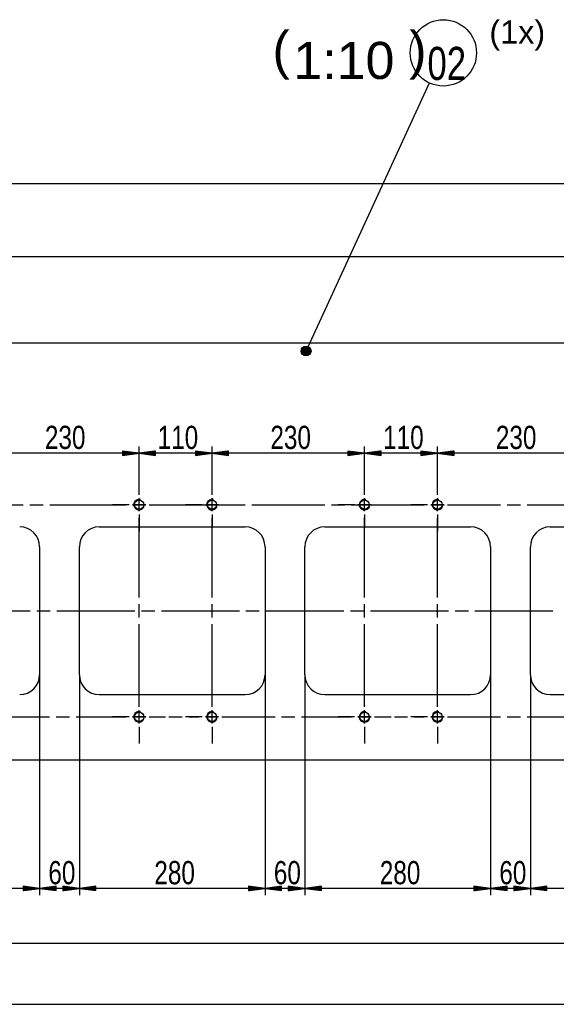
# Model space of a CAD drawing. Header units: millimetres. Extents: x 0 to 1189, y 0 to 841.
# Tile 9 of 15: x 940 to 1021, y 356 to 504. Entities that reach past the tile are written whole.
import ezdxf

# ---------------------------------------------------------------- set-up
doc = ezdxf.new("R2010")
doc.units = ezdxf.units.MM
doc.layers.add('200', color=7, linetype='Continuous')
doc.layers.add('Default', color=7, linetype='Continuous')
doc.styles.add('SEACAD_Arial', font='arial.ttf', dxfattribs={"width": 0.75})

msp = doc.modelspace()

# ---------------------------------------------------------------- linework, layer by layer
at = {"layer": '200', "color": 7, "linetype": 'Continuous'}
for p, q in [((983.124573, 454.042084), (1001.735352, 494.466095)), ((1080.843994, 479.259277), (708.843933, 479.259277)), ((1093.843872, 468.270996), (699.026367, 468.270996)), ((708.843933, 455.271027), (1079.601318, 455.271027)), ((957.943909, 434.871033), (957.943909, 439.635162)), ((957.943909, 434.871033), (957.943909, 439.635162)), ((968.94397, 434.871033), (968.94397, 439.635162)), ((968.94397, 434.871033), (968.94397, 439.635162)), ((991.94397, 434.871033), (991.94397, 439.635162)), ((991.94397, 434.871033), (991.94397, 439.635162)), ((1002.943909, 434.871033), (1002.943909, 439.635162)), ((1002.943909, 434.871033), (1002.943909, 439.635162)), ((957.943909, 438.635162), (934.943909, 438.635162)), ((957.943909, 438.635162), (955.443909, 438.964264)), ((955.443909, 438.964264), (955.443909, 438.306)), ((955.443909, 438.939911), (955.628723, 438.939911)), ((955.443909, 438.939911), (955.628723, 438.939911)), ((955.443909, 438.88916), (956.014587, 438.88916)), ((955.443909, 438.838348), (956.400513, 438.838348)), ((955.443909, 438.787537), (956.786377, 438.787537)), ((955.443909, 438.736725), (957.17218, 438.736725)), ((955.443909, 438.685913), (957.558044, 438.685913)), ((955.443909, 438.306), (957.943909, 438.635162)), ((955.443909, 438.635162), (957.943909, 438.635162)), ((955.443909, 438.635162), (957.943909, 438.635162)), ((955.443909, 438.584351), (957.558044, 438.584351)), ((955.443909, 438.533539), (957.17218, 438.533539)), ((955.443909, 438.482727), (956.786377, 438.482727)), ((955.443909, 438.431915), (956.400513, 438.431915)), ((955.443909, 438.381165), (956.014587, 438.381165)), ((955.443909, 438.330353), (955.628723, 438.330353)), ((955.443909, 438.330353), (955.628723, 438.330353)), ((960.443909, 438.964264), (957.943909, 438.635162)), ((968.94397, 438.635162), (957.943909, 438.635162)), ((957.943909, 438.635162), (960.443909, 438.306)), ((960.443909, 438.635162), (957.943909, 438.635162)), ((960.443909, 438.635162), (957.943909, 438.635162)), ((960.443909, 438.685913), (958.329773, 438.685913)), ((960.443909, 438.584351), (958.329773, 438.584351)), ((960.443909, 438.736725), (958.715698, 438.736725)), ((960.443909, 438.533539), (958.715698, 438.533539)), ((960.443909, 438.787537), (959.101562, 438.787537)), ((960.443909, 438.482727), (959.101562, 438.482727)), ((960.443909, 438.838348), (959.487366, 438.838348)), ((960.443909, 438.431915), (959.487366, 438.431915)), ((960.443909, 438.88916), (959.87323, 438.88916)), ((960.443909, 438.381165), (959.87323, 438.381165)), ((960.443909, 438.939911), (960.259094, 438.939911)), ((960.443909, 438.939911), (960.259094, 438.939911)), ((960.443909, 438.330353), (960.259094, 438.330353)), ((960.443909, 438.330353), (960.259094, 438.330353)), ((960.443909, 438.306), (960.443909, 438.964264)), ((968.94397, 438.635162), (966.443909, 438.964264)), ((966.443909, 438.964264), (966.443909, 438.306)), ((966.443909, 438.939911), (966.628784, 438.939911)), ((966.443909, 438.939911), (966.628784, 438.939911)), ((966.443909, 438.88916), (967.014587, 438.88916)), ((966.443909, 438.838348), (967.400452, 438.838348)), ((966.443909, 438.787537), (967.786316, 438.787537)), ((966.443909, 438.736725), (968.172241, 438.736725)), ((966.443909, 438.685913), (968.558105, 438.685913)), ((966.443909, 438.306), (968.94397, 438.635162)), ((966.443909, 438.635162), (968.94397, 438.635162)), ((966.443909, 438.635162), (968.94397, 438.635162)), ((966.443909, 438.584351), (968.558105, 438.584351)), ((966.443909, 438.533539), (968.172241, 438.533539)), ((966.443909, 438.482727), (967.786316, 438.482727)), ((966.443909, 438.431915), (967.400452, 438.431915)), ((966.443909, 438.381165), (967.014587, 438.381165)), ((966.443909, 438.330353), (966.628784, 438.330353)), ((966.443909, 438.330353), (966.628784, 438.330353)), ((971.44397, 438.964264), (968.94397, 438.635162)), ((991.94397, 438.635162), (968.94397, 438.635162)), ((968.94397, 438.635162), (971.44397, 438.306)), ((971.44397, 438.635162), (968.94397, 438.635162)), ((971.44397, 438.635162), (968.94397, 438.635162)), ((971.44397, 438.685913), (969.329773, 438.685913)), ((971.44397, 438.584351), (969.329773, 438.584351)), ((971.44397, 438.736725), (969.715637, 438.736725)), ((971.44397, 438.533539), (969.715637, 438.533539)), ((971.44397, 438.787537), (970.101501, 438.787537)), ((971.44397, 438.482727), (970.101501, 438.482727)), ((971.44397, 438.838348), (970.487427, 438.838348)), ((971.44397, 438.431915), (970.487427, 438.431915)), ((971.44397, 438.88916), (970.873291, 438.88916)), ((971.44397, 438.381165), (970.873291, 438.381165)), ((971.44397, 438.939911), (971.259155, 438.939911)), ((971.44397, 438.939911), (971.259155, 438.939911)), ((971.44397, 438.330353), (971.259155, 438.330353)), ((971.44397, 438.330353), (971.259155, 438.330353)), ((971.44397, 438.306), (971.44397, 438.964264)), ((991.94397, 438.635162), (989.44397, 438.964264)), ((989.44397, 438.964264), (989.44397, 438.306)), ((989.44397, 438.939911), (989.628784, 438.939911)), ((989.44397, 438.939911), (989.628784, 438.939911)), ((989.44397, 438.88916), (990.014648, 438.88916)), ((989.44397, 438.838348), (990.400452, 438.838348)), ((989.44397, 438.787537), (990.786316, 438.787537)), ((989.44397, 438.736725), (991.17218, 438.736725)), ((989.44397, 438.685913), (991.558044, 438.685913)), ((989.44397, 438.306), (991.94397, 438.635162)), ((989.44397, 438.635162), (991.94397, 438.635162)), ((989.44397, 438.635162), (991.94397, 438.635162)), ((989.44397, 438.584351), (991.558044, 438.584351)), ((989.44397, 438.533539), (991.17218, 438.533539)), ((989.44397, 438.482727), (990.786316, 438.482727)), ((989.44397, 438.431915), (990.400452, 438.431915)), ((989.44397, 438.381165), (990.014648, 438.381165)), ((989.44397, 438.330353), (989.628784, 438.330353)), ((989.44397, 438.330353), (989.628784, 438.330353)), ((994.443909, 438.964264), (991.94397, 438.635162)), ((1002.943909, 438.635162), (991.94397, 438.635162)), ((991.94397, 438.635162), (994.443909, 438.306)), ((994.443909, 438.635162), (991.94397, 438.635162)), ((994.443909, 438.635162), (991.94397, 438.635162)), ((994.443909, 438.685913), (992.329834, 438.685913)), ((994.443909, 438.584351), (992.329834, 438.584351)), ((994.443909, 438.736725), (992.715637, 438.736725)), ((994.443909, 438.533539), (992.715637, 438.533539)), ((994.443909, 438.787537), (993.101501, 438.787537)), ((994.443909, 438.482727), (993.101501, 438.482727)), ((994.443909, 438.838348), (993.487366, 438.838348)), ((994.443909, 438.431915), (993.487366, 438.431915)), ((994.443909, 438.88916), (993.87323, 438.88916)), ((994.443909, 438.381165), (993.87323, 438.381165)), ((994.443909, 438.939911), (994.259155, 438.939911)), ((994.443909, 438.939911), (994.259155, 438.939911)), ((994.443909, 438.330353), (994.259155, 438.330353)), ((994.443909, 438.330353), (994.259155, 438.330353)), ((994.443909, 438.306), (994.443909, 438.964264)), ((1002.943909, 438.635162), (1000.443909, 438.964264)), ((1000.443909, 438.964264), (1000.443909, 438.306)), ((1000.443909, 438.939911), (1000.628723, 438.939911)), ((1000.443909, 438.939911), (1000.628723, 438.939911)), ((1000.443909, 438.88916), (1001.014587, 438.88916)), ((1000.443909, 438.838348), (1001.400513, 438.838348)), ((1000.443909, 438.787537), (1001.786377, 438.787537)), ((1000.443909, 438.736725), (1002.17218, 438.736725)), ((1000.443909, 438.685913), (1002.558044, 438.685913)), ((1000.443909, 438.306), (1002.943909, 438.635162)), ((1000.443909, 438.635162), (1002.943909, 438.635162)), ((1000.443909, 438.635162), (1002.943909, 438.635162)), ((1000.443909, 438.584351), (1002.558044, 438.584351)), ((1000.443909, 438.533539), (1002.17218, 438.533539)), ((1000.443909, 438.482727), (1001.786377, 438.482727)), ((1000.443909, 438.431915), (1001.400513, 438.431915)), ((1000.443909, 438.381165), (1001.014587, 438.381165)), ((1000.443909, 438.330353), (1000.628723, 438.330353)), ((1000.443909, 438.330353), (1000.628723, 438.330353)), ((1005.443909, 438.964264), (1002.943909, 438.635162)), ((1025.943848, 438.635162), (1002.943909, 438.635162)), ((1002.943909, 438.635162), (1005.443909, 438.306)), ((1005.443909, 438.635162), (1002.943909, 438.635162)), ((1005.443909, 438.635162), (1002.943909, 438.635162)), ((1005.443909, 438.685913), (1003.329773, 438.685913)), ((1005.443909, 438.584351), (1003.329773, 438.584351)), ((1005.443909, 438.736725), (1003.715698, 438.736725)), ((1005.443909, 438.533539), (1003.715698, 438.533539)), ((1005.443909, 438.787537), (1004.101562, 438.787537)), ((1005.443909, 438.482727), (1004.101562, 438.482727)), ((1005.443909, 438.838348), (1004.487366, 438.838348)), ((1005.443909, 438.431915), (1004.487366, 438.431915)), ((1005.443909, 438.88916), (1004.87323, 438.88916)), ((1005.443909, 438.381165), (1004.87323, 438.381165)), ((1005.443909, 438.939911), (1005.259094, 438.939911)), ((1005.443909, 438.939911), (1005.259094, 438.939911)), ((1005.443909, 438.330353), (1005.259094, 438.330353)), ((1005.443909, 438.330353), (1005.259094, 438.330353)), ((1005.443909, 438.306), (1005.443909, 438.964264)), ((957.943909, 432.871033), (957.943909, 434.871033)), ((957.943909, 432.871033), (957.943909, 434.871033)), ((957.943909, 432.371033), (957.943909, 434.371033)), ((968.94397, 432.871033), (968.94397, 434.871033)), ((968.94397, 432.371033), (968.94397, 434.371033)), ((991.94397, 432.871033), (991.94397, 434.871033)), ((991.94397, 432.371033), (991.94397, 434.371033)), ((1002.943909, 432.871033), (1002.943909, 434.871033)), ((1002.943909, 432.871033), (1002.943909, 434.871033)), ((1002.943909, 432.371033), (1002.943909, 434.371033)), ((929.03479, 430.871033), (940.48938, 430.871033)), ((941.48938, 430.871033), (943.48938, 430.871033)), ((944.48938, 430.871033), (955.943909, 430.871033)), ((955.943909, 430.871033), (953.943909, 430.871033)), ((956.443909, 430.871033), (954.443909, 430.871033)), ((956.94397, 430.871033), (958.94397, 430.871033)), ((958.94397, 430.871033), (956.94397, 430.871033)), ((957.443909, 430.871033), (958.443909, 430.871033)), ((957.943909, 429.871033), (957.943909, 431.871033)), ((957.943909, 429.871033), (957.943909, 431.871033)), ((957.943909, 430.371002), (957.943909, 431.371002)), ((959.443909, 430.871033), (961.44397, 430.871033)), ((959.943909, 430.871033), (970.943909, 430.871033)), ((959.943909, 430.871033), (961.943909, 430.871033)), ((966.94397, 430.871033), (964.94397, 430.871033)), ((967.44397, 430.871033), (965.44397, 430.871033)), ((969.943909, 430.871033), (967.943909, 430.871033)), ((968.443909, 430.871033), (969.44397, 430.871033)), ((968.94397, 429.871033), (968.94397, 431.871033)), ((968.94397, 430.371002), (968.94397, 431.371002)), ((970.443909, 430.871033), (972.443909, 430.871033)), ((970.943909, 430.871033), (972.943909, 430.871033)), ((971.943909, 430.871033), (973.943909, 430.871033)), ((974.943909, 430.871033), (985.94397, 430.871033)), ((986.943909, 430.871033), (988.943909, 430.871033)), ((989.94397, 430.871033), (987.94397, 430.871033)), ((990.443909, 430.871033), (988.443909, 430.871033)), ((989.94397, 430.871033), (1000.943909, 430.871033)), ((992.943909, 430.871033), (990.943909, 430.871033)), ((991.44397, 430.871033), (992.443909, 430.871033)), ((991.94397, 429.871033), (991.94397, 431.871033)), ((991.94397, 430.371002), (991.94397, 431.371002)), ((993.443909, 430.871033), (995.443909, 430.871033)), ((993.94397, 430.871033), (995.94397, 430.871033)), ((1000.943909, 430.871033), (998.943909, 430.871033)), ((1001.443909, 430.871033), (999.443909, 430.871033)), ((1001.94397, 430.871033), (1003.94397, 430.871033)), ((1003.94397, 430.871033), (1001.94397, 430.871033)), ((1002.44397, 430.871033), (1003.443909, 430.871033)), ((1002.943909, 429.871033), (1002.943909, 431.871033)), ((1002.943909, 429.871033), (1002.943909, 431.871033)), ((1002.943909, 430.371002), (1002.943909, 431.371002)), ((1004.44397, 430.871033), (1006.44397, 430.871033)), ((1004.943909, 430.871033), (1012.44397, 430.871033)), ((1004.943909, 430.871033), (1006.943909, 430.871033)), ((1013.443909, 430.871033), (1015.443909, 430.871033)), ((1016.44397, 430.871033), (1023.943909, 430.871033)), ((957.943909, 429.371002), (957.943909, 427.371002)), ((968.94397, 429.371002), (968.94397, 427.371002)), ((991.94397, 429.371002), (991.94397, 427.371002)), ((1002.943909, 429.371002), (1002.943909, 427.371002)), ((957.943909, 428.871033), (957.943909, 426.871033)), ((957.943909, 416.871033), (957.943909, 428.871033)), ((968.94397, 416.871033), (968.94397, 428.871033)), ((991.94397, 416.871033), (991.94397, 428.871033)), ((1002.943909, 428.871033), (1002.943909, 426.871033)), ((1002.943909, 416.871033), (1002.943909, 428.871033)), ((951.943909, 427.521027), (973.943909, 427.521027)), ((985.94397, 427.521027), (1007.94397, 427.521027)), ((1019.943909, 427.521027), (1041.94397, 427.521027)), ((942.94397, 424.521027), (942.94397, 405.221008)), ((948.94397, 405.221008), (948.94397, 424.521027)), ((976.943909, 424.521027), (976.943909, 405.221008)), ((982.943909, 405.221008), (982.943909, 424.521027)), ((1010.943909, 424.521027), (1010.943909, 405.221008)), ((1016.943909, 405.221008), (1016.943909, 424.521027)), ((957.943909, 413.871033), (957.943909, 415.871033)), ((968.94397, 413.871033), (968.94397, 415.871033)), ((991.94397, 413.871033), (991.94397, 415.871033)), ((1002.943909, 413.871033), (1002.943909, 415.871033)), ((929.77594, 414.871033), (941.539917, 414.871033)), ((942.539978, 414.871033), (944.539978, 414.871033)), ((945.539917, 414.871033), (957.303955, 414.871033)), ((958.303894, 414.871033), (960.303894, 414.871033)), ((961.303955, 414.871033), (973.067932, 414.871033)), ((974.067932, 414.871033), (976.067932, 414.871033)), ((977.067932, 414.871033), (988.83197, 414.871033)), ((989.831909, 414.871033), (991.831909, 414.871033)), ((992.83197, 414.871033), (1004.595886, 414.871033)), ((1005.595947, 414.871033), (1007.595947, 414.871033)), ((1008.595886, 414.871033), (1020.359924, 414.871033)), ((957.943909, 400.871002), (957.943909, 412.871033)), ((968.94397, 400.871002), (968.94397, 412.871033)), ((991.94397, 400.871002), (991.94397, 412.871033)), ((1002.943909, 400.871002), (1002.943909, 412.871033)), ((942.94397, 405.221008), (942.94397, 371.996979)), ((942.94397, 405.221008), (942.94397, 371.996979)), ((948.94397, 405.221008), (948.94397, 371.996979)), ((948.94397, 405.221008), (948.94397, 371.996979)), ((976.943909, 405.221008), (976.943909, 371.996979)), ((976.943909, 405.221008), (976.943909, 371.996979)), ((982.943909, 405.221008), (982.943909, 371.996979)), ((982.943909, 405.221008), (982.943909, 371.996979)), ((1010.943909, 405.221008), (1010.943909, 371.996979)), ((1010.943909, 405.221008), (1010.943909, 371.996979)), ((1016.943909, 405.221008), (1016.943909, 371.996979)), ((1016.943909, 405.221008), (1016.943909, 371.996979)), ((957.943909, 400.871002), (957.943909, 402.871002)), ((968.94397, 400.871002), (968.94397, 402.871002)), ((991.94397, 400.871002), (991.94397, 402.871002)), ((1002.943909, 400.871002), (1002.943909, 402.871002)), ((951.943909, 402.221039), (973.943909, 402.221039)), ((957.943909, 400.371033), (957.943909, 402.371033)), ((968.94397, 400.371033), (968.94397, 402.371033)), ((985.94397, 402.221039), (1007.94397, 402.221039)), ((991.94397, 400.371033), (991.94397, 402.371033)), ((1002.943909, 400.371033), (1002.943909, 402.371033)), ((1019.943909, 402.221039), (1041.94397, 402.221039)), ((957.943909, 397.871033), (957.943909, 399.871002)), ((957.943909, 397.871033), (957.943909, 399.871002)), ((968.94397, 397.871033), (968.94397, 399.871002)), ((968.94397, 397.871033), (968.94397, 399.871002)), ((991.94397, 397.871033), (991.94397, 399.871002)), ((991.94397, 397.871033), (991.94397, 399.871002)), ((1002.943909, 397.871033), (1002.943909, 399.871002)), ((1002.943909, 397.871033), (1002.943909, 399.871002)), ((936.943909, 398.871002), (944.44397, 398.871002)), ((945.443909, 398.871002), (947.443909, 398.871002)), ((948.44397, 398.871002), (955.943909, 398.871002)), ((955.943909, 398.871002), (953.943909, 398.871002)), ((956.443909, 398.871002), (954.443909, 398.871002)), ((956.94397, 398.871002), (958.94397, 398.871002)), ((958.94397, 398.871002), (956.94397, 398.871002)), ((957.443909, 398.871002), (958.443909, 398.871002)), ((957.943909, 398.371033), (957.943909, 399.371033)), ((959.443909, 398.871002), (961.44397, 398.871002)), ((959.943909, 398.871002), (961.44397, 398.871002)), ((959.943909, 398.871002), (961.943909, 398.871002)), ((962.443909, 398.871002), (964.443909, 398.871002)), ((966.94397, 398.871002), (964.94397, 398.871002)), ((967.44397, 398.871002), (965.44397, 398.871002)), ((965.44397, 398.871002), (966.94397, 398.871002)), ((967.943909, 398.871002), (969.943909, 398.871002)), ((969.943909, 398.871002), (967.943909, 398.871002)), ((968.443909, 398.871002), (969.44397, 398.871002)), ((968.94397, 398.371033), (968.94397, 399.371033)), ((970.443909, 398.871002), (972.443909, 398.871002)), ((970.943909, 398.871002), (978.443909, 398.871002)), ((970.943909, 398.871002), (972.943909, 398.871002)), ((979.44397, 398.871002), (981.44397, 398.871002)), ((982.443909, 398.871002), (989.94397, 398.871002)), ((989.94397, 398.871002), (987.94397, 398.871002)), ((990.443909, 398.871002), (988.443909, 398.871002)), ((990.943909, 398.871002), (992.943909, 398.871002)), ((992.943909, 398.871002), (990.943909, 398.871002)), ((991.44397, 398.871002), (992.443909, 398.871002)), ((991.94397, 398.371033), (991.94397, 399.371033)), ((993.443909, 398.871002), (995.443909, 398.871002)), ((993.94397, 398.871002), (995.443909, 398.871002)), ((993.94397, 398.871002), (995.94397, 398.871002)), ((996.443909, 398.871002), (998.443909, 398.871002)), ((1000.943909, 398.871002), (998.943909, 398.871002)), ((1001.443909, 398.871002), (999.443909, 398.871002)), ((999.443909, 398.871002), (1000.943909, 398.871002)), ((1001.94397, 398.871002), (1003.94397, 398.871002)), ((1003.94397, 398.871002), (1001.94397, 398.871002)), ((1002.44397, 398.871002), (1003.443909, 398.871002)), ((1002.943909, 398.371033), (1002.943909, 399.371033)), ((1004.44397, 398.871002), (1006.44397, 398.871002)), ((1004.943909, 398.871002), (1012.44397, 398.871002)), ((1004.943909, 398.871002), (1006.943909, 398.871002)), ((1013.443909, 398.871002), (1015.443909, 398.871002)), ((1016.44397, 398.871002), (1023.943909, 398.871002)), ((957.943909, 397.371033), (957.943909, 395.371033)), ((957.943909, 396.871033), (957.943909, 394.871033)), ((957.943909, 396.871033), (957.943909, 394.871033)), ((968.94397, 397.371033), (968.94397, 395.371033)), ((968.94397, 396.871033), (968.94397, 394.871033)), ((968.94397, 396.871033), (968.94397, 394.871033)), ((991.94397, 397.371033), (991.94397, 395.371033)), ((991.94397, 396.871033), (991.94397, 394.871033)), ((991.94397, 396.871033), (991.94397, 394.871033)), ((1002.943909, 397.371033), (1002.943909, 395.371033)), ((1002.943909, 396.871033), (1002.943909, 394.871033)), ((1002.943909, 396.871033), (1002.943909, 394.871033)), ((942.94397, 372.996979), (914.943909, 372.996979)), ((942.94397, 372.996979), (940.44397, 373.326111)), ((940.44397, 373.326111), (940.44397, 372.667877)), ((940.44397, 373.301788), (940.628784, 373.301788)), ((940.44397, 373.301788), (940.628784, 373.301788)), ((940.44397, 373.250977), (941.014648, 373.250977)), ((940.44397, 373.200165), (941.400513, 373.200165)), ((940.44397, 373.149414), (941.786316, 373.149414)), ((940.44397, 373.098602), (942.17218, 373.098602)), ((940.44397, 373.047791), (942.558044, 373.047791)), ((940.44397, 372.667877), (942.94397, 372.996979)), ((940.44397, 372.996979), (942.94397, 372.996979)), ((940.44397, 372.996979), (942.94397, 372.996979)), ((940.44397, 372.946167), (942.558044, 372.946167)), ((940.44397, 372.895416), (942.17218, 372.895416)), ((940.44397, 372.844604), (941.786316, 372.844604)), ((940.44397, 372.793793), (941.400513, 372.793793)), ((940.44397, 372.742981), (941.014648, 372.742981)), ((945.443909, 373.326111), (942.94397, 372.996979)), ((948.94397, 372.996979), (942.94397, 372.996979)), ((942.94397, 372.996979), (945.443909, 372.667877)), ((945.443909, 372.996979), (942.94397, 372.996979)), ((945.443909, 372.996979), (942.94397, 372.996979)), ((945.443909, 373.047791), (943.329834, 373.047791)), ((945.443909, 372.946167), (943.329834, 372.946167)), ((945.443909, 373.098602), (943.715637, 373.098602)), ((945.443909, 372.895416), (943.715637, 372.895416)), ((945.443909, 373.149414), (944.101501, 373.149414)), ((945.443909, 372.844604), (944.101501, 372.844604)), ((945.443909, 373.200165), (944.487366, 373.200165)), ((945.443909, 372.793793), (944.487366, 372.793793)), ((945.443909, 373.250977), (944.87323, 373.250977)), ((945.443909, 372.742981), (944.87323, 372.742981)), ((945.443909, 373.301788), (945.259155, 373.301788)), ((945.443909, 373.301788), (945.259155, 373.301788)), ((945.443909, 372.667877), (945.443909, 373.326111)), ((948.94397, 372.996979), (946.44397, 373.326111)), ((946.44397, 373.326111), (946.44397, 372.667877)), ((946.44397, 373.301788), (946.628784, 373.301788)), ((946.44397, 373.301788), (946.628784, 373.301788)), ((946.44397, 373.250977), (947.014648, 373.250977)), ((946.44397, 373.200165), (947.400452, 373.200165)), ((946.44397, 373.149414), (947.786316, 373.149414)), ((946.44397, 373.098602), (948.17218, 373.098602)), ((946.44397, 373.047791), (948.558044, 373.047791)), ((946.44397, 372.667877), (948.94397, 372.996979)), ((946.44397, 372.996979), (948.94397, 372.996979)), ((946.44397, 372.996979), (948.94397, 372.996979)), ((946.44397, 372.946167), (948.558044, 372.946167)), ((946.44397, 372.895416), (948.17218, 372.895416)), ((946.44397, 372.844604), (947.786316, 372.844604)), ((946.44397, 372.793793), (947.400452, 372.793793)), ((946.44397, 372.742981), (947.014648, 372.742981)), ((951.443909, 373.326111), (948.94397, 372.996979)), ((976.943909, 372.996979), (948.94397, 372.996979)), ((948.94397, 372.996979), (951.443909, 372.667877)), ((951.443909, 372.996979), (948.94397, 372.996979)), ((951.443909, 372.996979), (948.94397, 372.996979)), ((951.443909, 373.047791), (949.329834, 373.047791)), ((951.443909, 372.946167), (949.329834, 372.946167)), ((951.443909, 373.098602), (949.715637, 373.098602)), ((951.443909, 372.895416), (949.715637, 372.895416)), ((951.443909, 373.149414), (950.101501, 373.149414)), ((951.443909, 372.844604), (950.101501, 372.844604)), ((951.443909, 373.200165), (950.487366, 373.200165)), ((951.443909, 372.793793), (950.487366, 372.793793)), ((951.443909, 373.250977), (950.87323, 373.250977)), ((951.443909, 372.742981), (950.87323, 372.742981)), ((951.443909, 373.301788), (951.259155, 373.301788)), ((951.443909, 373.301788), (951.259155, 373.301788)), ((951.443909, 372.667877), (951.443909, 373.326111)), ((976.943909, 372.996979), (974.443909, 373.326111)), ((974.443909, 373.326111), (974.443909, 372.667877)), ((974.443909, 373.301788), (974.628723, 373.301788)), ((974.443909, 373.301788), (974.628723, 373.301788)), ((974.443909, 373.250977), (975.014587, 373.250977)), ((974.443909, 373.200165), (975.400452, 373.200165)), ((974.443909, 373.149414), (975.786316, 373.149414)), ((974.443909, 373.098602), (976.172241, 373.098602)), ((974.443909, 373.047791), (976.558105, 373.047791)), ((974.443909, 372.667877), (976.943909, 372.996979)), ((974.443909, 372.996979), (976.943909, 372.996979)), ((974.443909, 372.996979), (976.943909, 372.996979)), ((974.443909, 372.946167), (976.558105, 372.946167)), ((974.443909, 372.895416), (976.172241, 372.895416)), ((974.443909, 372.844604), (975.786316, 372.844604)), ((974.443909, 372.793793), (975.400452, 372.793793)), ((974.443909, 372.742981), (975.014587, 372.742981)), ((979.44397, 373.326111), (976.943909, 372.996979)), ((982.943909, 372.996979), (976.943909, 372.996979)), ((976.943909, 372.996979), (979.44397, 372.667877)), ((979.44397, 372.996979), (976.943909, 372.996979)), ((979.44397, 372.996979), (976.943909, 372.996979)), ((979.44397, 373.047791), (977.329773, 373.047791)), ((979.44397, 372.946167), (977.329773, 372.946167)), ((979.44397, 373.098602), (977.715637, 373.098602)), ((979.44397, 372.895416), (977.715637, 372.895416)), ((979.44397, 373.149414), (978.101501, 373.149414)), ((979.44397, 372.844604), (978.101501, 372.844604)), ((979.44397, 373.200165), (978.487427, 373.200165)), ((979.44397, 372.793793), (978.487427, 372.793793)), ((979.44397, 373.250977), (978.873291, 373.250977)), ((979.44397, 372.742981), (978.873291, 372.742981)), ((979.44397, 373.301788), (979.259094, 373.301788)), ((979.44397, 373.301788), (979.259094, 373.301788)), ((979.44397, 372.667877), (979.44397, 373.326111)), ((982.943909, 372.996979), (980.443909, 373.326111)), ((980.443909, 373.326111), (980.443909, 372.667877)), ((980.443909, 373.301788), (980.628723, 373.301788)), ((980.443909, 373.301788), (980.628723, 373.301788)), ((980.443909, 373.250977), (981.014587, 373.250977)), ((980.443909, 373.200165), (981.400452, 373.200165)), ((980.443909, 373.149414), (981.786377, 373.149414)), ((980.443909, 373.098602), (982.172241, 373.098602)), ((980.443909, 373.047791), (982.558105, 373.047791)), ((980.443909, 372.667877), (982.943909, 372.996979)), ((980.443909, 372.996979), (982.943909, 372.996979)), ((980.443909, 372.996979), (982.943909, 372.996979)), ((980.443909, 372.946167), (982.558105, 372.946167)), ((980.443909, 372.895416), (982.172241, 372.895416)), ((980.443909, 372.844604), (981.786377, 372.844604)), ((980.443909, 372.793793), (981.400452, 372.793793)), ((980.443909, 372.742981), (981.014587, 372.742981)), ((985.44397, 373.326111), (982.943909, 372.996979)), ((1010.943909, 372.996979), (982.943909, 372.996979)), ((982.943909, 372.996979), (985.44397, 372.667877)), ((985.44397, 372.996979), (982.943909, 372.996979)), ((985.44397, 372.996979), (982.943909, 372.996979)), ((985.44397, 373.047791), (983.329773, 373.047791)), ((985.44397, 372.946167), (983.329773, 372.946167)), ((985.44397, 373.098602), (983.715637, 373.098602)), ((985.44397, 372.895416), (983.715637, 372.895416)), ((985.44397, 373.149414), (984.101562, 373.149414)), ((985.44397, 372.844604), (984.101562, 372.844604)), ((985.44397, 373.200165), (984.487427, 373.200165)), ((985.44397, 372.793793), (984.487427, 372.793793)), ((985.44397, 373.250977), (984.873291, 373.250977)), ((985.44397, 372.742981), (984.873291, 372.742981)), ((985.44397, 373.301788), (985.259094, 373.301788)), ((985.44397, 373.301788), (985.259094, 373.301788)), ((985.44397, 372.667877), (985.44397, 373.326111)), ((1010.943909, 372.996979), (1008.44397, 373.326111)), ((1008.44397, 373.326111), (1008.44397, 372.667877)), ((1008.44397, 373.301788), (1008.628723, 373.301788)), ((1008.44397, 373.301788), (1008.628723, 373.301788)), ((1008.44397, 373.250977), (1009.014648, 373.250977)), ((1008.44397, 373.200165), (1009.400513, 373.200165)), ((1008.44397, 373.149414), (1009.786377, 373.149414)), ((1008.44397, 373.098602), (1010.17218, 373.098602)), ((1008.44397, 373.047791), (1010.558044, 373.047791)), ((1008.44397, 372.667877), (1010.943909, 372.996979)), ((1008.44397, 372.996979), (1010.943909, 372.996979)), ((1008.44397, 372.996979), (1010.943909, 372.996979)), ((1008.44397, 372.946167), (1010.558044, 372.946167)), ((1008.44397, 372.895416), (1010.17218, 372.895416)), ((1008.44397, 372.844604), (1009.786377, 372.844604)), ((1008.44397, 372.793793), (1009.400513, 372.793793)), ((1008.44397, 372.742981), (1009.014648, 372.742981)), ((1013.443909, 373.326111), (1010.943909, 372.996979)), ((1016.943909, 372.996979), (1010.943909, 372.996979)), ((1010.943909, 372.996979), (1013.443909, 372.667877)), ((1013.443909, 372.996979), (1010.943909, 372.996979)), ((1013.443909, 372.996979), (1010.943909, 372.996979)), ((1013.443909, 373.047791), (1011.329834, 373.047791)), ((1013.443909, 372.946167), (1011.329834, 372.946167)), ((1013.443909, 373.098602), (1011.715698, 373.098602)), ((1013.443909, 372.895416), (1011.715698, 372.895416)), ((1013.443909, 373.149414), (1012.101562, 373.149414)), ((1013.443909, 372.844604), (1012.101562, 372.844604)), ((1013.443909, 373.200165), (1012.487366, 373.200165)), ((1013.443909, 372.793793), (1012.487366, 372.793793)), ((1013.443909, 373.250977), (1012.87323, 373.250977)), ((1013.443909, 372.742981), (1012.87323, 372.742981)), ((1013.443909, 373.301788), (1013.259094, 373.301788)), ((1013.443909, 373.301788), (1013.259094, 373.301788)), ((1013.443909, 372.667877), (1013.443909, 373.326111)), ((1016.943909, 372.996979), (1014.44397, 373.326111)), ((1014.44397, 373.326111), (1014.44397, 372.667877)), ((1014.44397, 373.301788), (1014.628723, 373.301788)), ((1014.44397, 373.301788), (1014.628723, 373.301788)), ((1014.44397, 373.250977), (1015.014648, 373.250977)), ((1014.44397, 373.200165), (1015.400513, 373.200165)), ((1014.44397, 373.149414), (1015.786316, 373.149414)), ((1014.44397, 373.098602), (1016.17218, 373.098602)), ((1014.44397, 373.047791), (1016.558044, 373.047791)), ((1014.44397, 372.667877), (1016.943909, 372.996979)), ((1014.44397, 372.996979), (1016.943909, 372.996979)), ((1014.44397, 372.996979), (1016.943909, 372.996979)), ((1014.44397, 372.946167), (1016.558044, 372.946167)), ((1014.44397, 372.895416), (1016.17218, 372.895416)), ((1014.44397, 372.844604), (1015.786316, 372.844604)), ((1014.44397, 372.793793), (1015.400513, 372.793793)), ((1014.44397, 372.742981), (1015.014648, 372.742981)), ((1019.443909, 373.326111), (1016.943909, 372.996979)), ((1044.94397, 372.996979), (1016.943909, 372.996979)), ((1016.943909, 372.996979), (1019.443909, 372.667877)), ((1019.443909, 372.996979), (1016.943909, 372.996979)), ((1019.443909, 372.996979), (1016.943909, 372.996979)), ((1019.443909, 373.047791), (1017.329834, 373.047791)), ((1019.443909, 372.946167), (1017.329834, 372.946167)), ((1019.443909, 373.098602), (1017.715698, 373.098602)), ((1019.443909, 372.895416), (1017.715698, 372.895416)), ((1019.443909, 373.149414), (1018.101501, 373.149414)), ((1019.443909, 372.844604), (1018.101501, 372.844604)), ((1019.443909, 373.200165), (1018.487366, 373.200165)), ((1019.443909, 372.793793), (1018.487366, 372.793793)), ((1019.443909, 373.250977), (1018.87323, 373.250977)), ((1019.443909, 372.742981), (1018.87323, 372.742981)), ((1019.443909, 373.301788), (1019.259094, 373.301788)), ((1019.443909, 373.301788), (1019.259094, 373.301788)), ((1019.443909, 372.667877), (1019.443909, 373.326111)), ((940.44397, 372.692169), (940.628784, 372.692169)), ((940.44397, 372.692169), (940.628784, 372.692169)), ((945.443909, 372.692169), (945.259155, 372.692169)), ((945.443909, 372.692169), (945.259155, 372.692169)), ((946.44397, 372.692169), (946.628784, 372.692169)), ((946.44397, 372.692169), (946.628784, 372.692169)), ((951.443909, 372.692169), (951.259155, 372.692169)), ((951.443909, 372.692169), (951.259155, 372.692169)), ((974.443909, 372.692169), (974.628723, 372.692169)), ((974.443909, 372.692169), (974.628723, 372.692169)), ((979.44397, 372.692169), (979.259094, 372.692169)), ((979.44397, 372.692169), (979.259094, 372.692169)), ((980.443909, 372.692169), (980.628723, 372.692169)), ((980.443909, 372.692169), (980.628723, 372.692169)), ((985.44397, 372.692169), (985.259094, 372.692169)), ((985.44397, 372.692169), (985.259094, 372.692169)), ((1008.44397, 372.692169), (1008.628723, 372.692169)), ((1008.44397, 372.692169), (1008.628723, 372.692169)), ((1013.443909, 372.692169), (1013.259094, 372.692169)), ((1013.443909, 372.692169), (1013.259094, 372.692169)), ((1014.44397, 372.692169), (1014.628723, 372.692169)), ((1014.44397, 372.692169), (1014.628723, 372.692169)), ((1019.443909, 372.692169), (1019.259094, 372.692169)), ((1019.443909, 372.692169), (1019.259094, 372.692169)), ((1110.643921, 364.713165), (734.843933, 364.713165)), ((708.843933, 355.52356), (1116.843872, 355.52356))]:
    msp.add_line(p, q, dxfattribs=at)
for centre, radius in [((1003.826294, 499.007874), 5), ((983.124573, 454.042084), 0.750011), ((983.124573, 454.042084), 0.699211), ((983.124573, 454.042084), 0.648411), ((983.124573, 454.042084), 0.597611), ((983.124573, 454.042084), 0.546811), ((983.124573, 454.042084), 0.496011), ((983.124573, 454.042084), 0.445211), ((983.124573, 454.042084), 0.394411), ((983.124573, 454.042084), 0.343611), ((983.124573, 454.042084), 0.292811), ((983.124573, 454.042084), 0.242011), ((983.124573, 454.042084), 0.191211), ((983.124573, 454.042084), 0.140411), ((983.124573, 454.042084), 0.089611), ((983.124573, 454.042084), 0.038811), ((957.943909, 430.871033), 0.7), ((968.94397, 430.871033), 0.7), ((991.94397, 430.871033), 0.7), ((1002.943909, 430.871033), 0.7), ((957.943909, 398.871002), 0.7), ((968.94397, 398.871002), 0.7), ((991.94397, 398.871002), 0.7), ((1002.943909, 398.871002), 0.7)]:
    msp.add_circle(centre, radius, dxfattribs=at)
for centre, radius, start, end in [((957.943909, 430.871033), 0.8, 75, 345), ((968.94397, 430.871033), 0.8, 75, 345), ((991.94397, 430.871033), 0.8, 75, 345), ((1002.943909, 430.871033), 0.8, 75, 345), ((939.943909, 424.521027), 3, 0, 90), ((951.943909, 424.521027), 3, 90, 180), ((973.943909, 424.521027), 3, 0, 90), ((985.94397, 424.521027), 3, 90, 180), ((1007.94397, 424.521027), 3, 0, 90), ((1019.943909, 424.521027), 3, 90, 180), ((939.943909, 405.221008), 3, 270, 0), ((951.943909, 405.221008), 3, 180, 270), ((973.943909, 405.221008), 3, 270, 0), ((985.94397, 405.221008), 3, 180, 270), ((1007.94397, 405.221008), 3, 270, 0), ((1019.943909, 405.221008), 3, 180, 270), ((957.943909, 398.871002), 0.8, 75, 345), ((968.94397, 398.871002), 0.8, 75, 345), ((991.94397, 398.871002), 0.8, 75, 345), ((1002.943909, 398.871002), 0.8, 75, 345)]:
    msp.add_arc(centre, radius, start, end, dxfattribs=at)
at = {"layer": 'Default', "color": 7, "linetype": 'Continuous'}
msp.add_line((734.843933, 392.371033), (1109.643921, 392.371033), dxfattribs=at)

# ---------------------------------------------------------------- texts
at = {"layer": '200', "attachment_point": 7}
for s, insert, char_height, width in [('{\\fArial|b0||i0||c0|p34;\\C7;\\H3.500001;\\W1.;(1x)}', (1010.761794, 499.340392), 3.500001, 8.29349063), ('{\\fArial|b0||i0||c0|p34;\\C7;\\H5.600001;\\W1.;(}', (978.057237, 494.987444), 5.600001, 2.5565322), ('{\\fArial|b0||i0||c0|p34;\\C7;\\H5.600001;\\W1.;1:10}', (981.222398, 494.987444), 5.600001, 15.33914317), ('{\\fArial|b0||i0||c0|p34;\\C7;\\H5.600001;\\W1.;)}', (998.688646, 494.987444), 5.600001, 2.5565322)]:
    msp.add_mtext(s, dxfattribs=dict(at, insert=insert, char_height=char_height, width=width))
at = {"layer": '200', "attachment_point": 7, "style": 'SEACAD_Arial'}
for s, insert, char_height, width in [('{\\fArial|b0||i0||c0|p34;\\C7;\\H5.;\\W0.75;02}', (1001.427781, 494.840048), 5, 5.65218391), ('{\\fArial|b0||i0||c0|p34;\\C7;\\H3.5;\\W0.75;230}', (943.745192, 439.217651), 3.5, 5.93479261), ('{\\fArial|b0||i0||c0|p34;\\C7;\\H3.5;\\W0.75;110}', (960.745253, 439.217651), 3.5, 5.93479261), ('{\\fArial|b0||i0||c0|p34;\\C7;\\H3.5;\\W0.75;230}', (977.745192, 439.217651), 3.5, 5.93479261), ('{\\fArial|b0||i0||c0|p34;\\C7;\\H3.5;\\W0.75;110}', (994.745192, 439.217651), 3.5, 5.93479261), ('{\\fArial|b0||i0||c0|p34;\\C7;\\H3.5;\\W0.75;230}', (1011.745253, 439.217651), 3.5, 5.93479261), ('{\\fArial|b0||i0||c0|p34;\\C7;\\H3.5;\\W0.75;60}', (944.264907, 373.579528), 3.5, 3.95653174), ('{\\fArial|b0||i0||c0|p34;\\C7;\\H3.5;\\W0.75;280}', (960.245192, 373.579528), 3.5, 5.93479261), ('{\\fArial|b0||i0||c0|p34;\\C7;\\H3.5;\\W0.75;60}', (978.264968, 373.579528), 3.5, 3.95653174), ('{\\fArial|b0||i0||c0|p34;\\C7;\\H3.5;\\W0.75;280}', (994.245192, 373.579528), 3.5, 5.93479261), ('{\\fArial|b0||i0||c0|p34;\\C7;\\H3.5;\\W0.75;60}', (1012.264968, 373.579528), 3.5, 3.95653174)]:
    msp.add_mtext(s, dxfattribs=dict(at, insert=insert, char_height=char_height, width=width))

doc.saveas('drawing.dxf')
